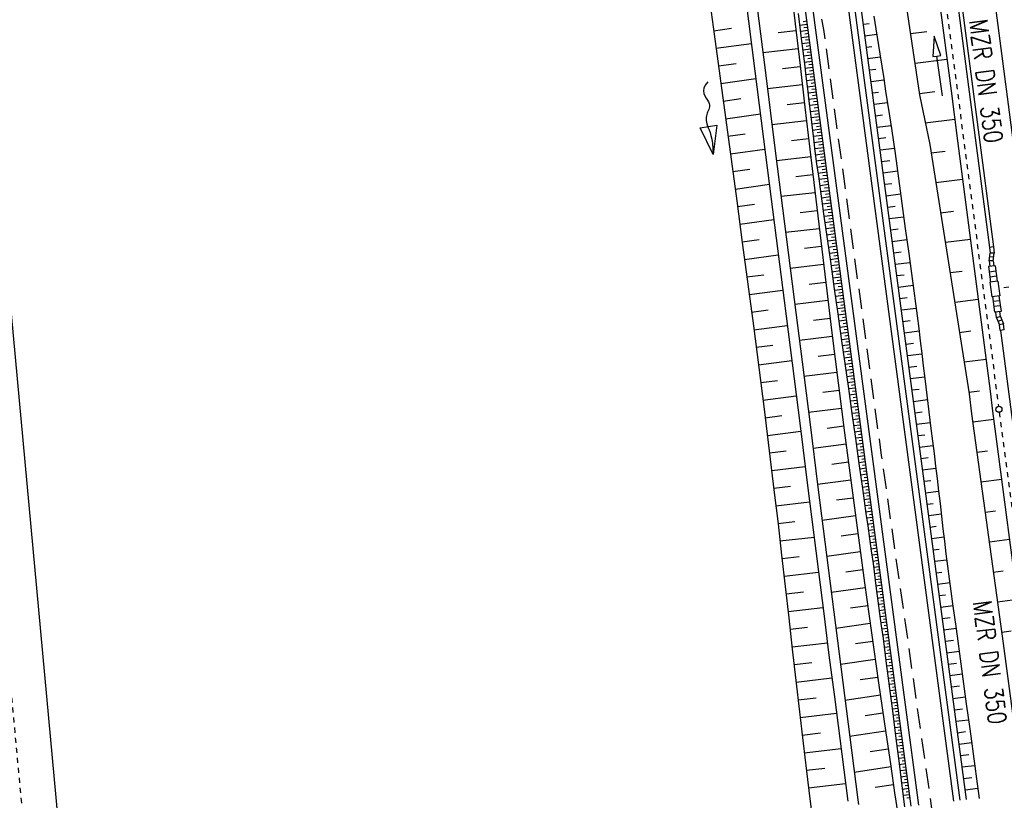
# Model space of a CAD drawing. Extents: x 446224 to 446791, y 446199 to 447379.
# Tile 60 of 113: x 446315 to 446413, y 447019 to 447097. Entities that reach past the tile are written whole.
import ezdxf

# ---------------------------------------------------------------- set-up
doc = ezdxf.new("R2010")
doc.units = 0
doc.header["$LTSCALE"] = 2
doc.header["$MEASUREMENT"] = 0
for name, pattern in [('ACAD_ISO03W100', [0.5, 0.25, -0.25]), ('AUSGEZOGEN', [0]), ('GESTRICH-X2', [1.5, 1, -0.5]), ('STRICHLINIEX2', [0.5, 0.25, -0.25])]:
    doc.linetypes.add(name, pattern=pattern)
for name, color, linetype in [('BOESCHG', 250, 'AUSGEZOGEN'), ('DB-Autohof', 15, 'CONTINUOUS'), ('DB-Böschungen', 15, 'CONTINUOUS'), ('DB-Gleisachse', 7, 'CONTINUOUS'), ('DB-Kabelanlagen', 15, 'CONTINUOUS'), ('DB-Tiefenentwässerung', 15, 'CONTINUOUS'), ('DB-Wegböschungen', 15, 'CONTINUOUS'), ('DB-Wege', 15, 'CONTINUOUS'), ('STROMLTG', 4, 'AUSGEZOGEN')]:
    doc.layers.add(name, color=color, linetype=linetype)
doc.styles.add('ROMANS', font='romans.shx', dxfattribs={"width": 0.8})

msp = doc.modelspace()

# ---------------------------------------------------------------- linework, layer by layer
at = {"layer": 'BOESCHG'}
msp.add_lwpolyline([(446480.167, 447162.894, 0.000901), (446482.386, 447143.323, 0.006832), (446482.718, 447140.748, 0.000544), (446482.746, 447140.555, 0.000007), (446485.092, 447124.399, 0.000282), (446486.2, 447116.795, 0.000162), (446488.145, 447103.541)], format="xyb", dxfattribs=at)
at = {"layer": 'DB-Autohof', "linetype": 'Continuous'}
for p, q in [((446308.696, 447128.518), (446319.51, 447011.771)), ((446391.543, 447100.521), (446392.025, 447096.382)), ((446383.429, 447099.491), (446383.991, 447095.363)), ((446386.998, 447099.944), (446388.047, 447091.677)), ((446387.991, 447100.07), (446389.039, 447091.803)), ((446392.025, 447096.382), (446392.508, 447092.244)), ((446383.945, 447095.7), (446385.71, 447095.946)), ((446383.991, 447095.363), (446384.554, 447091.234)), ((446392.106, 447095.691), (446390.352, 447095.49)), ((446384.183, 447093.956), (446387.696, 447094.445)), ((446392.314, 447093.907), (446388.823, 447093.507)), ((446384.42, 447092.212), (446386.169, 447092.455)), ((446388.047, 447091.677), (446389.096, 447083.411)), ((446389.039, 447091.803), (446390.088, 447083.536)), ((446392.522, 447092.123), (446390.785, 447091.924)), ((446392.508, 447092.244), (446392.991, 447088.105)), ((446383.368, 447090.634), (446383.115, 447090.312)), ((446384.554, 447091.234), (446385.117, 447087.106)), ((446384.658, 447090.468), (446388.139, 447090.952)), ((446382.984, 447090.013), (446382.951, 447089.736)), ((446382.951, 447089.736), (446382.994, 447089.48)), ((446383.115, 447090.312), (446382.984, 447090.013)), ((446382.994, 447089.48), (446383.087, 447089.243)), ((446392.73, 447090.34), (446389.275, 447089.944)), ((446383.087, 447089.243), (446383.209, 447089.025)), ((446383.209, 447089.025), (446383.333, 447088.824)), ((446383.333, 447088.824), (446383.438, 447088.639)), ((446383.438, 447088.639), (446383.504, 447088.469)), ((446383.504, 447088.469), (446383.532, 447088.312)), ((446384.896, 447088.724), (446386.628, 447088.965)), ((446392.938, 447088.556), (446391.22, 447088.359)), ((446383.305, 447087.513), (446383.263, 447087.382)), ((446383.356, 447087.641), (446383.305, 447087.513)), ((446383.411, 447087.768), (446383.356, 447087.641)), ((446383.463, 447087.896), (446383.411, 447087.768)), ((446383.505, 447088.028), (446383.463, 447087.896)), ((446383.53, 447088.166), (446383.505, 447088.028)), ((446383.532, 447088.312), (446383.53, 447088.166)), ((446392.991, 447088.105), (446393.476, 447083.966)), ((446383.214, 447087.107), (446383.209, 447086.96)), ((446383.209, 447086.96), (446383.219, 447086.805)), ((446383.232, 447087.247), (446383.214, 447087.107)), ((446383.219, 447086.805), (446383.244, 447086.642)), ((446383.263, 447087.382), (446383.232, 447087.247)), ((446383.244, 447086.642), (446383.285, 447086.469)), ((446385.117, 447087.106), (446385.678, 447082.977)), ((446385.134, 447086.98), (446388.582, 447087.46)), ((446393.147, 447086.772), (446389.727, 447086.38)), ((446382.614, 447086.062), (446384.271, 447086.331)), ((446383.892, 447083.435), (446382.614, 447086.062)), ((446383.285, 447086.469), (446383.343, 447086.284)), ((446383.343, 447086.284), (446383.418, 447086.086)), ((446383.418, 447086.086), (446383.505, 447085.865)), ((446383.505, 447085.865), (446383.596, 447085.609)), ((446383.596, 447085.609), (446383.685, 447085.309)), ((446384.271, 447086.331), (446383.892, 447083.435)), ((446384.271, 447086.331), (446384.271, 447086.331)), ((446383.685, 447085.309), (446383.766, 447084.952)), ((446383.766, 447084.952), (446383.832, 447084.528)), ((446385.371, 447085.236), (446387.087, 447085.475)), ((446393.356, 447084.989), (446391.655, 447084.794)), ((446383.832, 447084.528), (446383.876, 447084.026)), ((446383.876, 447084.026), (446383.892, 447083.435)), ((446385.608, 447083.492), (446389.026, 447083.967)), ((446393.476, 447083.966), (446393.964, 447079.828)), ((446385.678, 447082.977), (446386.237, 447078.848)), ((446389.096, 447083.411), (446390.146, 447075.143)), ((446390.088, 447083.536), (446391.139, 447075.269)), ((446393.565, 447083.205), (446390.18, 447082.817)), ((446385.845, 447081.748), (446387.546, 447081.984)), ((446393.775, 447081.422), (446392.091, 447081.228)), ((446386.081, 447080.004), (446389.469, 447080.475)), ((446393.964, 447079.828), (446394.456, 447075.69)), ((446386.237, 447078.848), (446386.793, 447074.717)), ((446393.986, 447079.638), (446390.632, 447079.254)), ((446386.317, 447078.26), (446388.004, 447078.494)), ((446394.198, 447077.855), (446392.528, 447077.663)), ((446386.551, 447076.515), (446389.913, 447076.982)), ((446394.411, 447076.072), (446391.085, 447075.69)), ((446386.786, 447074.771), (446388.46, 447075.003)), ((446390.146, 447075.143), (446390.935, 447068.942)), ((446391.139, 447075.269), (446391.927, 447069.068)), ((446394.456, 447075.69), (446395.055, 447070.726)), ((446386.793, 447074.717), (446387.343, 447070.587)), ((446394.624, 447074.295), (446392.968, 447074.099)), ((446387.018, 447073.032), (446390.358, 447073.484)), ((446394.838, 447072.518), (446391.54, 447072.115)), ((446387.25, 447071.294), (446388.915, 447071.513)), ((446387.343, 447070.587), (446387.888, 447066.455)), ((446387.48, 447069.555), (446390.803, 447069.979)), ((446395.053, 447070.742), (446393.41, 447070.534)), ((446395.055, 447070.726), (446395.664, 447065.762)), ((446391.927, 447069.068), (446392.716, 447062.867)), ((446395.271, 447068.959), (446391.994, 447068.546)), ((446387.71, 447067.81), (446389.368, 447068.022)), ((446390.935, 447068.942), (446391.724, 447062.741)), ((446395.49, 447067.177), (446393.855, 447066.97)), ((446387.888, 447066.455), (446388.423, 447062.322)), ((446387.938, 447066.065), (446391.248, 447066.487)), ((446395.71, 447065.394), (446392.447, 447064.983)), ((446395.664, 447065.762), (446396.284, 447060.8)), ((446388.166, 447064.319), (446389.818, 447064.53)), ((446395.932, 447063.612), (446394.302, 447063.407)), ((446388.391, 447062.574), (446391.692, 447062.995)), ((446388.423, 447062.322), (446388.949, 447058.189)), ((446391.724, 447062.741), (446392.511, 447056.541)), ((446392.716, 447062.867), (446393.503, 447056.667)), ((446396.155, 447061.83), (446392.9, 447061.42)), ((446388.615, 447060.828), (446390.264, 447061.038)), ((446396.284, 447060.8), (446396.917, 447055.841)), ((446388.836, 447059.082), (446392.135, 447059.503)), ((446396.38, 447060.049), (446394.753, 447059.843)), ((446396.606, 447058.267), (446393.352, 447057.857)), ((446388.949, 447058.189), (446389.463, 447054.054)), ((446389.056, 447057.335), (446390.706, 447057.546)), ((446392.511, 447056.541), (446393.295, 447050.342)), ((446393.503, 447056.667), (446394.287, 447050.468)), ((446396.834, 447056.486), (446395.206, 447056.28)), ((446389.274, 447055.589), (446392.578, 447056.01)), ((446396.917, 447055.841), (446397.565, 447050.884)), ((446397.065, 447054.705), (446393.803, 447054.293)), ((446389.463, 447054.054), (446389.963, 447049.919)), ((446389.488, 447053.848), (446391.144, 447054.053)), ((446389.7, 447052.107), (446393.021, 447052.505)), ((446397.297, 447052.924), (446395.663, 447052.718)), ((446389.91, 447050.366), (446391.576, 447050.559)), ((446397.53, 447051.15), (446394.254, 447050.724)), ((446394.287, 447050.468), (446394.807, 447046.336)), ((446397.565, 447050.884), (446398.227, 447045.93)), ((446389.963, 447049.919), (446390.328, 447046.817)), ((446393.295, 447050.342), (446393.815, 447046.21)), ((446390.117, 447048.618), (446393.463, 447049.007)), ((446397.765, 447049.376), (446396.122, 447049.156)), ((446398.002, 447047.602), (446394.705, 447047.148)), ((446390.322, 447046.87), (446392.003, 447047.065)), ((446390.328, 447046.817), (446390.687, 447043.715)), ((446393.815, 447046.21), (446394.335, 447042.079)), ((446394.807, 447046.336), (446395.328, 447042.204)), ((446398.242, 447045.823), (446396.586, 447045.594)), ((446398.227, 447045.93), (446398.904, 447040.978)), ((446390.525, 447045.122), (446393.903, 447045.514)), ((446390.687, 447043.715), (446391.041, 447040.612)), ((446398.484, 447044.043), (446395.154, 447043.584)), ((446390.726, 447043.373), (446392.425, 447043.57)), ((446390.926, 447041.624), (446394.343, 447042.021)), ((446394.335, 447042.079), (446394.857, 447037.946)), ((446395.328, 447042.204), (446395.849, 447038.072)), ((446398.727, 447042.264), (446397.053, 447042.033)), ((446398.904, 447040.978), (446399.594, 447036.027)), ((446391.041, 447040.612), (446391.393, 447037.508)), ((446391.125, 447039.875), (446392.844, 447040.075)), ((446398.972, 447040.485), (446395.603, 447040.02)), ((446399.219, 447038.706), (446397.524, 447038.472)), ((446391.323, 447038.126), (446394.783, 447038.528)), ((446394.857, 447037.946), (446395.38, 447033.813)), ((446395.849, 447038.072), (446396.373, 447033.939)), ((446391.393, 447037.508), (446391.744, 447034.403)), ((446399.468, 447036.927), (446396.053, 447036.457)), ((446391.521, 447036.377), (446393.262, 447036.58)), ((446399.594, 447036.027), (446400.296, 447031.075)), ((446391.719, 447034.628), (446395.225, 447035.036)), ((446399.718, 447035.149), (446397.999, 447034.912)), ((446391.744, 447034.403), (446392.097, 447031.297)), ((446396.373, 447033.939), (446396.901, 447029.804)), ((446391.917, 447032.88), (446393.682, 447033.084)), ((446395.38, 447033.813), (446395.909, 447029.678)), ((446399.969, 447033.371), (446396.506, 447032.893)), ((446392.097, 447031.297), (446392.454, 447028.19)), ((446392.116, 447031.131), (446395.67, 447031.543)), ((446400.222, 447031.593), (446398.478, 447031.352)), ((446400.296, 447031.075), (446401.008, 447026.121)), ((446392.317, 447029.382), (446394.105, 447029.59)), ((446395.909, 447029.678), (446396.443, 447025.541)), ((446396.901, 447029.804), (446397.435, 447025.667)), ((446400.475, 447029.822), (446396.963, 447029.324)), ((446392.454, 447028.19), (446392.817, 447025.081)), ((446392.519, 447027.633), (446396.118, 447028.051)), ((446400.73, 447028.051), (446398.961, 447027.793)), ((446392.722, 447025.885), (446394.533, 447026.095)), ((446400.985, 447026.28), (446397.424, 447025.749)), ((446401.008, 447026.121), (446401.458, 447023.023)), ((446392.817, 447025.081), (446393.145, 447022.316)), ((446396.443, 447025.541), (446396.847, 447022.437)), ((446397.435, 447025.667), (446397.839, 447022.563)), ((446392.928, 447024.137), (446396.57, 447024.56)), ((446401.243, 447024.502), (446399.449, 447024.235)), ((446393.136, 447022.389), (446394.967, 447022.602)), ((446393.145, 447022.316), (446393.477, 447019.551)), ((446396.847, 447022.437), (446397.254, 447019.332)), ((446397.839, 447022.563), (446398.245, 447019.458)), ((446401.501, 447022.725), (446397.888, 447022.186)), ((446401.458, 447023.023), (446401.909, 447019.925)), ((446393.346, 447020.642), (446397.026, 447021.069)), ((446401.76, 447020.948), (446399.94, 447020.677)), ((446393.477, 447019.551), (446393.63, 447018.285)), ((446398.245, 447019.458), (446398.313, 447019.011)), ((446401.909, 447019.925), (446401.979, 447019.579)), ((446401.979, 447019.579), (446402.11, 447018.687))]:
    msp.add_line(p, q, dxfattribs=at)
at = {"layer": 'DB-Autohof', "linetype": 'STRICHLINIEX2'}
msp.add_line((446316.037, 447012.179), (446311.425, 447061.966), dxfattribs=at)
at = {"layer": 'DB-Böschungen', "linetype": 'Continuous'}
for p, q in [((446404.878, 447109.562), (446407.484, 447089.732)), ((446407.484, 447089.732), (446408.111, 447084.772)), ((446408.111, 447084.772), (446411.343, 447059.981)), ((446411.343, 447059.981), (446411.594, 447057.997)), ((446411.594, 447057.997), (446414.576, 447035.191))]:
    msp.add_line(p, q, dxfattribs=at)
for points in [[(446383.98, 447218.742), (446385.203, 447211.853), (446385.853, 447207.903), (446389.73, 447183.194), (446393.657, 447158.492), (446395.007, 447150.599), (446397.459, 447134.781), (446397.584, 447133.789), (446401.412, 447109.074), (446404.359, 447089.338), (446405.382, 447084.427), (446409.26, 447059.718), (446409.51, 447057.734), (446412.641, 447034.947), (446413.568, 447028.008), (446414.637, 447020.07)], [(446403.439, 447095.42), (446405.076, 447095.627)], [(446407.04, 447092.851), (446403.914, 447092.456)], [(446404.34, 447089.486), (446405.878, 447089.681)], [(446407.841, 447086.905), (446404.914, 447086.535)], [(446405.489, 447083.584), (446406.878, 447083.759)], [(446408.593, 447080.952), (446405.964, 447080.62)], [(446406.439, 447077.656), (446407.729, 447077.819)], [(446409.395, 447075.006), (446406.914, 447074.692)], [(446407.39, 447071.729), (446408.58, 447071.879)], [(446410.147, 447069.053), (446407.865, 447068.765)], [(446408.291, 447065.795), (446409.431, 447065.939)], [(446410.948, 447063.107), (446408.766, 447062.831)], [(446409.241, 447059.867), (446410.283, 447059.999)], [(446411.7, 447057.154), (446409.617, 447056.891)], [(446410.043, 447053.921), (446411.084, 447054.052)], [(446412.502, 447051.208), (446410.419, 447050.944)], [(446410.844, 447047.974), (446411.886, 447048.106)], [(446413.254, 447045.255), (446411.27, 447045.004)], [(446411.646, 447042.028), (446412.638, 447042.153)], [(446414.056, 447039.308), (446412.071, 447039.058)], [(446412.497, 447036.088), (446413.439, 447036.207)]]:
    msp.add_lwpolyline(points, dxfattribs=at)
at = {"layer": 'DB-Gleisachse', "linetype": 'Continuous'}
msp.add_line((446379.618, 447344.945), (446421.935, 447020.876), dxfattribs=at)
at = {"layer": 'DB-Kabelanlagen', "linetype": 'Continuous'}
for p, q in [((446375.999, 447344.474), (446411.289, 447074.213)), ((446376.395, 447344.525), (446411.686, 447074.265)), ((446411.666, 447074.262), (446411.27, 447074.21)), ((446411.27, 447074.21), (446411.342, 447073.658)), ((446411.666, 447074.262), (446411.745, 447073.658)), ((446411.24, 447072.892), (446411.342, 447073.658)), ((446411.24, 447072.892), (446411.312, 447072.34)), ((446411.644, 447072.892), (446411.24, 447072.892)), ((446411.691, 447073.249), (446411.295, 447073.301)), ((446411.745, 447073.658), (446411.342, 447073.658)), ((446411.644, 447072.892), (446411.745, 447073.658)), ((446411.644, 447072.892), (446411.709, 447072.392)), ((446411.833, 447072.408), (446411.189, 447072.324)), ((446411.189, 447072.324), (446411.391, 447070.777)), ((446411.833, 447072.408), (446412.035, 447070.861)), ((446411.906, 447071.853), (446411.261, 447071.769)), ((446411.97, 447071.357), (446411.326, 447071.273)), ((446412.11, 447070.871), (446411.316, 447070.767)), ((446411.316, 447070.767), (446411.504, 447069.33)), ((446412.11, 447070.871), (446412.297, 447069.433)), ((446412.297, 447069.433), (446411.504, 447069.33)), ((446411.578, 447069.339), (446411.781, 447067.792)), ((446412.223, 447069.423), (446412.425, 447067.877)), ((446412.288, 447068.928), (446411.643, 447068.843)), ((446412.353, 447068.432), (446411.708, 447068.348)), ((446412.425, 447067.877), (446411.781, 447067.792)), ((446411.977, 447067.256), (446411.905, 447067.809)), ((446412.366, 447067.361), (446411.977, 447067.256)), ((446411.977, 447067.256), (446412.272, 447066.542)), ((446412.504, 447067.028), (446412.134, 447066.875)), ((446412.366, 447067.361), (446412.301, 447067.86)), ((446412.366, 447067.361), (446412.661, 447066.646)), ((446412.661, 447066.646), (446412.272, 447066.542)), ((446412.344, 447065.991), (446412.272, 447066.542)), ((446412.74, 447066.043), (446412.343, 447065.991)), ((446412.74, 447066.043), (446412.661, 447066.646)), ((446412.362, 447065.994), (446418.306, 447020.475))]:
    msp.add_line(p, q, dxfattribs=at)
at = {"layer": 'DB-Kabelanlagen', "linetype": 'STRICHLINIEX2'}
msp.add_line((446423.115, 447071.577), (446412.193, 447070.151), dxfattribs=at)
at = {"layer": 'DB-Tiefenentwässerung', "linetype": 'ACAD_ISO03W100'}
for p, q in [((446402.176, 447135.026), (446412.175, 447058.474)), ((446412.253, 447057.879), (446417.155, 447020.348))]:
    msp.add_line(p, q, dxfattribs=at)
at = {"layer": 'DB-Tiefenentwässerung', "linetype": 'Continuous'}
msp.add_lwpolyline([(446406.615, 447089.23), (446406.08, 447093.193), (446406.476, 447093.247), (446405.812, 447095.175), (446405.683, 447093.14), (446406.08, 447093.193)], dxfattribs=at)
msp.add_circle((446412.214, 447058.176), 0.3, dxfattribs=at)
at = {"layer": 'DB-Wegböschungen', "linetype": 'Continuous'}
for p, q in [((446393.246, 447096.325), (446392.47, 447096.225)), ((446393.206, 447096.63), (446392.819, 447096.58)), ((446398.793, 447096.337), (446399.374, 447096.411)), ((446393.327, 447095.714), (446392.546, 447095.613)), ((446393.287, 447096.019), (446392.897, 447095.969)), ((446393.368, 447095.408), (446392.976, 447095.358)), ((446398.943, 447095.204), (446400.107, 447095.353)), ((446393.409, 447095.103), (446392.621, 447095.002)), ((446393.49, 447094.492), (446392.697, 447094.39)), ((446393.449, 447094.797), (446393.054, 447094.747)), ((446393.571, 447093.881), (446392.773, 447093.778)), ((446393.53, 447094.187), (446393.133, 447094.135)), ((446393.611, 447093.576), (446393.211, 447093.524)), ((446399.094, 447094.072), (446399.634, 447094.141)), ((446393.652, 447093.27), (446392.849, 447093.167)), ((446393.733, 447092.659), (446392.925, 447092.555)), ((446393.692, 447092.965), (446393.29, 447092.913)), ((446399.244, 447092.939), (446400.461, 447093.095)), ((446393.814, 447092.048), (446393.002, 447091.944)), ((446393.895, 447091.438), (446393.078, 447091.332)), ((446393.773, 447092.354), (446393.368, 447092.302)), ((446393.854, 447091.743), (446393.447, 447091.691)), ((446399.394, 447091.806), (446400.014, 447091.886)), ((446393.976, 447090.827), (446393.154, 447090.721)), ((446393.935, 447091.132), (446393.526, 447091.079)), ((446394.017, 447090.521), (446393.604, 447090.468)), ((446399.544, 447090.674), (446400.816, 447090.836)), ((446394.057, 447090.216), (446393.229, 447090.109)), ((446394.138, 447089.605), (446393.304, 447089.497)), ((446394.098, 447089.91), (446393.682, 447089.857)), ((446399.695, 447089.541), (446400.284, 447089.617)), ((446394.219, 447088.994), (446393.377, 447088.885)), ((446394.179, 447089.299), (446393.759, 447089.245)), ((446394.26, 447088.688), (446393.836, 447088.634)), ((446399.845, 447088.409), (446401.17, 447088.578)), ((446394.3, 447088.383), (446393.449, 447088.273)), ((446394.381, 447087.772), (446393.52, 447087.661)), ((446394.341, 447088.078), (446393.913, 447088.022)), ((446394.462, 447087.161), (446393.59, 447087.049)), ((446394.544, 447086.55), (446393.661, 447086.437)), ((446394.422, 447087.467), (446393.989, 447087.411)), ((446394.503, 447086.856), (446394.064, 447086.799)), ((446399.995, 447087.276), (446400.672, 447087.363)), ((446394.625, 447085.939), (446393.732, 447085.825)), ((446394.584, 447086.245), (446394.14, 447086.188)), ((446394.665, 447085.634), (446394.217, 447085.576)), ((446400.146, 447086.144), (446401.525, 447086.32)), ((446394.706, 447085.328), (446393.805, 447085.213)), ((446394.787, 447084.718), (446393.881, 447084.601)), ((446394.746, 447085.023), (446394.295, 447084.965)), ((446400.296, 447085.011), (446401.019, 447085.103)), ((446394.868, 447084.107), (446393.96, 447083.99)), ((446394.827, 447084.412), (446394.374, 447084.354)), ((446394.908, 447083.801), (446394.454, 447083.743)), ((446400.446, 447083.879), (446401.86, 447084.059)), ((446394.949, 447083.496), (446394.04, 447083.379)), ((446395.03, 447082.885), (446394.123, 447082.768)), ((446394.989, 447083.19), (446394.535, 447083.132)), ((446400.597, 447082.746), (446401.398, 447082.848)), ((446395.111, 447082.274), (446394.206, 447082.157)), ((446395.192, 447081.663), (446394.29, 447081.547)), ((446395.07, 447082.579), (446394.617, 447082.521)), ((446395.152, 447081.969), (446394.7, 447081.91)), ((446400.747, 447081.613), (446402.17, 447081.795)), ((446395.273, 447081.052), (446394.375, 447080.937)), ((446395.233, 447081.358), (446394.783, 447081.3)), ((446395.314, 447080.747), (446394.866, 447080.689)), ((446395.354, 447080.441), (446394.46, 447080.326)), ((446395.435, 447079.83), (446394.546, 447079.716)), ((446395.395, 447080.136), (446394.949, 447080.078)), ((446400.897, 447080.481), (446401.6, 447080.571)), ((446395.516, 447079.219), (446394.632, 447079.106)), ((446395.476, 447079.525), (446395.032, 447079.468)), ((446395.557, 447078.914), (446395.116, 447078.857)), ((446401.048, 447079.348), (446402.476, 447079.531)), ((446395.597, 447078.609), (446394.718, 447078.495)), ((446395.679, 447077.998), (446394.805, 447077.885)), ((446395.638, 447078.303), (446395.2, 447078.247)), ((446401.198, 447078.216), (446401.948, 447078.312)), ((446395.76, 447077.387), (446394.891, 447077.275)), ((446395.841, 447076.776), (446394.977, 447076.665)), ((446395.719, 447077.692), (446395.283, 447077.636)), ((446395.8, 447077.081), (446395.367, 447077.026)), ((446401.348, 447077.083), (446402.783, 447077.266)), ((446395.922, 447076.165), (446395.063, 447076.054)), ((446395.881, 447076.47), (446395.451, 447076.415)), ((446395.962, 447075.86), (446395.534, 447075.804)), ((446401.498, 447075.951), (446402.248, 447076.046)), ((446396.003, 447075.554), (446395.149, 447075.444)), ((446396.084, 447074.943), (446395.235, 447074.834)), ((446396.043, 447075.249), (446395.618, 447075.194)), ((446401.649, 447074.818), (446403.089, 447075.002)), ((446396.165, 447074.332), (446395.321, 447074.224)), ((446396.124, 447074.638), (446395.701, 447074.583)), ((446396.206, 447074.027), (446395.785, 447073.973)), ((446396.246, 447073.721), (446395.407, 447073.613)), ((446396.327, 447073.11), (446395.493, 447073.003)), ((446396.287, 447073.416), (446395.868, 447073.362)), ((446401.799, 447073.686), (446402.539, 447073.78)), ((446396.408, 447072.5), (446395.58, 447072.393)), ((446396.489, 447071.889), (446395.666, 447071.783)), ((446396.368, 447072.805), (446395.952, 447072.751)), ((446396.449, 447072.194), (446396.036, 447072.141)), ((446401.949, 447072.553), (446403.396, 447072.738)), ((446396.57, 447071.278), (446395.752, 447071.172)), ((446396.53, 447071.583), (446396.119, 447071.53)), ((446396.611, 447070.972), (446396.203, 447070.92)), ((446402.1, 447071.42), (446402.828, 447071.513)), ((446396.651, 447070.667), (446395.838, 447070.562)), ((446396.732, 447070.056), (446395.924, 447069.952)), ((446396.692, 447070.361), (446396.286, 447070.309)), ((446402.25, 447070.288), (446403.703, 447070.473)), ((446396.814, 447069.445), (446396.01, 447069.342)), ((446396.773, 447069.75), (446396.37, 447069.699)), ((446396.854, 447069.14), (446396.454, 447069.088)), ((446402.4, 447069.155), (446403.139, 447069.25)), ((446396.895, 447068.834), (446396.096, 447068.731)), ((446396.976, 447068.223), (446396.182, 447068.121)), ((446396.935, 447068.529), (446396.537, 447068.477)), ((446402.551, 447068.023), (446404.008, 447068.209)), ((446397.057, 447067.612), (446396.268, 447067.511)), ((446397.138, 447067.001), (446396.355, 447066.901)), ((446397.016, 447067.918), (446396.621, 447067.867)), ((446397.097, 447067.307), (446396.704, 447067.256)), ((446397.219, 447066.391), (446396.441, 447066.29)), ((446397.178, 447066.696), (446396.788, 447066.646)), ((446397.259, 447066.085), (446396.872, 447066.035)), ((446402.701, 447066.89), (446403.429, 447066.983)), ((446397.3, 447065.78), (446396.527, 447065.68)), ((446397.381, 447065.169), (446396.613, 447065.07)), ((446397.341, 447065.474), (446396.955, 447065.425)), ((446402.851, 447065.758), (446404.301, 447065.943)), ((446397.462, 447064.558), (446396.699, 447064.46)), ((446397.422, 447064.863), (446397.039, 447064.814)), ((446397.503, 447064.252), (446397.122, 447064.203)), ((446403.001, 447064.625), (446403.737, 447064.719)), ((446397.543, 447063.947), (446396.785, 447063.849)), ((446397.624, 447063.336), (446396.871, 447063.239)), ((446397.584, 447063.641), (446397.206, 447063.593)), ((446403.152, 447063.492), (446404.577, 447063.674)), ((446397.705, 447062.725), (446396.957, 447062.629)), ((446397.665, 447063.031), (446397.29, 447062.982)), ((446397.746, 447062.42), (446397.373, 447062.372)), ((446403.302, 447062.36), (446404.096, 447062.461)), ((446397.786, 447062.114), (446397.043, 447062.019)), ((446397.868, 447061.503), (446397.13, 447061.408)), ((446397.827, 447061.809), (446397.457, 447061.761)), ((446397.908, 447061.198), (446397.54, 447061.151)), ((446403.452, 447061.227), (446404.854, 447061.406)), ((446397.949, 447060.892), (446397.216, 447060.798)), ((446398.03, 447060.282), (446397.302, 447060.188)), ((446397.989, 447060.587), (446397.624, 447060.54)), ((446403.603, 447060.095), (446404.298, 447060.184)), ((446398.111, 447059.671), (446397.388, 447059.578)), ((446398.07, 447059.976), (446397.708, 447059.929)), ((446398.151, 447059.365), (446397.791, 447059.319)), ((446398.192, 447059.06), (446397.474, 447058.967)), ((446398.273, 447058.449), (446397.56, 447058.357)), ((446398.232, 447058.754), (446397.875, 447058.708)), ((446403.753, 447058.962), (446405.131, 447059.138)), ((446398.354, 447057.838), (446397.646, 447057.747)), ((446398.313, 447058.143), (446397.958, 447058.098)), ((446398.394, 447057.532), (446398.042, 447057.487)), ((446403.903, 447057.83), (446404.617, 447057.921)), ((446398.435, 447057.227), (446397.732, 447057.137)), ((446398.516, 447056.616), (446397.818, 447056.526)), ((446398.476, 447056.922), (446398.125, 447056.876)), ((446398.557, 447056.311), (446398.209, 447056.266)), ((446404.054, 447056.697), (446405.408, 447056.87)), ((446398.597, 447056.005), (446397.904, 447055.916)), ((446398.678, 447055.394), (446397.991, 447055.306)), ((446398.638, 447055.7), (446398.293, 447055.655)), ((446404.204, 447055.565), (446404.867, 447055.649)), ((446398.759, 447054.783), (446398.077, 447054.696)), ((446398.719, 447055.089), (446398.376, 447055.045)), ((446398.8, 447054.478), (446398.46, 447054.434)), ((446404.354, 447054.432), (446405.684, 447054.602)), ((446398.84, 447054.172), (446398.163, 447054.085)), ((446398.921, 447053.562), (446398.249, 447053.475)), ((446398.881, 447053.867), (446398.543, 447053.824)), ((446404.504, 447053.299), (446405.196, 447053.388)), ((446399.003, 447052.951), (446398.335, 447052.865)), ((446398.962, 447053.256), (446398.627, 447053.213)), ((446399.043, 447052.645), (446398.711, 447052.602)), ((446399.084, 447052.34), (446398.421, 447052.255)), ((446399.165, 447051.729), (446398.507, 447051.644)), ((446399.124, 447052.034), (446398.794, 447051.992)), ((446399.205, 447051.423), (446398.878, 447051.381)), ((446404.655, 447052.167), (446405.962, 447052.334)), ((446399.246, 447051.118), (446398.593, 447051.034)), ((446399.327, 447050.507), (446398.679, 447050.424)), ((446399.286, 447050.813), (446398.961, 447050.771)), ((446404.805, 447051.034), (446405.468, 447051.119)), ((446399.408, 447049.896), (446398.766, 447049.813)), ((446399.367, 447050.202), (446399.045, 447050.16)), ((446399.448, 447049.591), (446399.129, 447049.55)), ((446404.955, 447049.902), (446406.234, 447050.065)), ((446399.489, 447049.285), (446398.852, 447049.203)), ((446399.57, 447048.674), (446398.938, 447048.593)), ((446399.529, 447048.98), (446399.212, 447048.939)), ((446405.106, 447048.769), (446405.708, 447048.846)), ((446399.651, 447048.063), (446399.024, 447047.983)), ((446399.611, 447048.369), (446399.296, 447048.328)), ((446399.692, 447047.758), (446399.379, 447047.718)), ((446405.256, 447047.637), (446406.501, 447047.796)), ((446399.732, 447047.453), (446399.11, 447047.372)), ((446399.813, 447046.842), (446399.196, 447046.762)), ((446399.773, 447047.147), (446399.463, 447047.107)), ((446399.854, 447046.536), (446399.546, 447046.497)), ((446405.406, 447046.504), (446405.987, 447046.578)), ((446399.894, 447046.231), (446399.282, 447046.152)), ((446399.975, 447045.62), (446399.368, 447045.542)), ((446399.935, 447045.925), (446399.63, 447045.886)), ((446400.056, 447045.009), (446399.455, 447044.932)), ((446400.016, 447045.314), (446399.714, 447045.276)), ((446400.097, 447044.704), (446399.798, 447044.665)), ((446405.557, 447045.371), (446406.766, 447045.526)), ((446400.138, 447044.398), (446399.542, 447044.321)), ((446400.219, 447043.787), (446399.629, 447043.711)), ((446400.178, 447044.093), (446399.882, 447044.054)), ((446405.707, 447044.239), (446406.307, 447044.316)), ((446400.3, 447043.176), (446399.714, 447043.101)), ((446400.259, 447043.482), (446399.965, 447043.444)), ((446400.34, 447042.871), (446400.048, 447042.833)), ((446405.857, 447043.106), (446407.038, 447043.257)), ((446400.381, 447042.565), (446399.796, 447042.49)), ((446400.462, 447041.954), (446399.876, 447041.879)), ((446400.421, 447042.26), (446400.129, 447042.222)), ((446400.502, 447041.649), (446400.209, 447041.611)), ((446406.007, 447041.974), (446406.558, 447042.044)), ((446400.543, 447041.344), (446399.956, 447041.268)), ((446400.624, 447040.733), (446400.035, 447040.657)), ((446400.583, 447041.038), (446400.289, 447041)), ((446406.158, 447040.841), (446407.336, 447040.992)), ((446400.705, 447040.122), (446400.115, 447040.046)), ((446400.665, 447040.427), (446400.37, 447040.389)), ((446400.746, 447039.816), (446400.45, 447039.778)), ((446406.308, 447039.709), (446406.926, 447039.788)), ((446400.786, 447039.511), (446400.196, 447039.435)), ((446400.867, 447038.9), (446400.278, 447038.824)), ((446400.827, 447039.205), (446400.532, 447039.167)), ((446406.458, 447038.576), (446407.651, 447038.728)), ((446400.948, 447038.289), (446400.36, 447038.213)), ((446400.908, 447038.594), (446400.613, 447038.557)), ((446400.989, 447037.984), (446400.695, 447037.946)), ((446401.029, 447037.678), (446400.443, 447037.603)), ((446401.11, 447037.067), (446400.526, 447036.992)), ((446401.07, 447037.373), (446400.777, 447037.335)), ((446401.151, 447036.762), (446400.859, 447036.724)), ((446406.609, 447037.444), (446407.397, 447037.544)), ((446401.191, 447036.456), (446400.609, 447036.381)), ((446401.273, 447035.845), (446400.691, 447035.771)), ((446401.232, 447036.151), (446400.941, 447036.113)), ((446406.759, 447036.311), (446407.964, 447036.465)), ((446401.354, 447035.235), (446400.773, 447035.16)), ((446401.313, 447035.54), (446401.022, 447035.503)), ((446401.394, 447034.929), (446401.104, 447034.892)), ((446406.909, 447035.178), (446407.703, 447035.28)), ((446401.435, 447034.624), (446400.854, 447034.549)), ((446401.516, 447034.013), (446400.934, 447033.938)), ((446401.475, 447034.318), (446401.185, 447034.281)), ((446407.06, 447034.046), (446408.272, 447034.201)), ((446401.597, 447033.402), (446401.014, 447033.327)), ((446401.556, 447033.707), (446401.265, 447033.67)), ((446401.637, 447033.096), (446401.345, 447033.059)), ((446407.21, 447032.913), (446408.007, 447033.015)), ((446401.678, 447032.791), (446401.093, 447032.716)), ((446401.759, 447032.18), (446401.171, 447032.104)), ((446401.718, 447032.485), (446401.425, 447032.448)), ((446401.8, 447031.875), (446401.505, 447031.837)), ((446407.36, 447031.781), (446408.58, 447031.937)), ((446401.84, 447031.569), (446401.249, 447031.493)), ((446401.921, 447030.958), (446401.326, 447030.882)), ((446401.881, 447031.264), (446401.584, 447031.225)), ((446402.002, 447030.347), (446401.404, 447030.27)), ((446401.962, 447030.653), (446401.663, 447030.614)), ((446402.043, 447030.042), (446401.743, 447030.003)), ((446407.511, 447030.648), (446408.312, 447030.75)), ((446402.083, 447029.736), (446401.481, 447029.659)), ((446402.164, 447029.126), (446401.559, 447029.048)), ((446402.124, 447029.431), (446401.822, 447029.392)), ((446407.661, 447029.516), (446408.889, 447029.672)), ((446402.245, 447028.515), (446401.637, 447028.436)), ((446402.205, 447028.82), (446401.902, 447028.781)), ((446402.286, 447028.209), (446401.981, 447028.17)), ((446407.811, 447028.383), (446408.616, 447028.486)), ((446402.327, 447027.904), (446401.715, 447027.825)), ((446402.408, 447027.293), (446401.793, 447027.214)), ((446402.367, 447027.598), (446402.061, 447027.559)), ((446407.961, 447027.25), (446409.196, 447027.408)), ((446402.489, 447026.682), (446401.871, 447026.602)), ((446402.57, 447026.071), (446401.949, 447025.991)), ((446402.448, 447026.987), (446402.14, 447026.948)), ((446402.529, 447026.376), (446402.22, 447026.337)), ((446408.112, 447026.118), (446408.92, 447026.221)), ((446402.651, 447025.46), (446402.027, 447025.38)), ((446402.61, 447025.766), (446402.299, 447025.725)), ((446402.691, 447025.155), (446402.378, 447025.114)), ((446408.262, 447024.985), (446409.505, 447025.144)), ((446402.732, 447024.849), (446402.105, 447024.768)), ((446402.813, 447024.238), (446402.182, 447024.157)), ((446402.772, 447024.544), (446402.458, 447024.503)), ((446402.894, 447023.627), (446402.26, 447023.546)), ((446402.853, 447023.933), (446402.537, 447023.892)), ((446402.935, 447023.322), (446402.617, 447023.281)), ((446408.412, 447023.853), (446409.225, 447023.957)), ((446402.975, 447023.017), (446402.338, 447022.935)), ((446403.056, 447022.406), (446402.416, 447022.323)), ((446403.016, 447022.711), (446402.696, 447022.67)), ((446408.563, 447022.72), (446409.812, 447022.88)), ((446403.137, 447021.795), (446402.494, 447021.712)), ((446403.218, 447021.184), (446402.572, 447021.101)), ((446403.097, 447022.1), (446402.776, 447022.059)), ((446403.178, 447021.489), (446402.855, 447021.448)), ((446408.713, 447021.588), (446409.529, 447021.692)), ((446403.299, 447020.573), (446402.65, 447020.489)), ((446403.259, 447020.878), (446402.935, 447020.837)), ((446403.34, 447020.267), (446403.014, 447020.226)), ((446408.863, 447020.455), (446410.124, 447020.616)), ((446403.38, 447019.962), (446402.727, 447019.878)), ((446403.421, 447019.657), (446403.094, 447019.614))]:
    msp.add_line(p, q, dxfattribs=at)
for points in [[(446392.324, 447097.395), (446392.632, 447094.914), (446392.786, 447093.674), (446392.94, 447092.433), (446393.096, 447091.193), (446393.249, 447089.952), (446393.397, 447088.711), (446393.542, 447087.469), (446393.637, 447086.641), (446393.733, 447085.813), (446393.833, 447084.986), (446393.992, 447083.746), (446394.158, 447082.507), (446394.329, 447081.269), (446394.502, 447080.031), (446394.676, 447078.793), (446394.851, 447077.555), (446395.2, 447075.08), (446395.55, 447072.604), (446395.899, 447070.129), (446396.248, 447067.653), (446396.598, 447065.177), (446396.947, 447062.702), (446397.296, 447060.226), (446397.646, 447057.751), (446397.995, 447055.275), (446398.344, 447052.8), (446398.693, 447050.324), (446398.868, 447049.086), (446399.043, 447047.849), (446399.217, 447046.611), (446399.392, 447045.373), (446399.569, 447044.135), (446399.741, 447042.897), (446399.851, 447042.071), (446399.959, 447041.245), (446400.066, 447040.419), (446400.23, 447039.179), (446400.397, 447037.941), (446400.565, 447036.702), (446400.732, 447035.463), (446401.058, 447032.984), (446401.217, 447031.745), (446401.374, 447030.504), (446401.532, 447029.264), (446401.69, 447028.024), (446402.006, 447025.544), (446402.322, 447023.064), (446402.638, 447020.585), (446402.868, 447018.771)], [(446399.828, 447097.13), (446400.022, 447095.895), (446400.409, 447093.424), (446400.797, 447090.954), (446400.991, 447089.719), (446401.185, 447088.484), (446401.38, 447087.249), (446401.572, 447086.013), (446401.933, 447083.539), (446402.102, 447082.301), (446402.269, 447081.062), (446402.436, 447079.823), (446402.604, 447078.584), (446402.94, 447076.107), (446403.275, 447073.629), (446403.611, 447071.152), (446403.779, 447069.913), (446403.946, 447068.675), (446404.11, 447067.435), (446404.27, 447066.196), (446404.422, 447064.955), (446404.573, 447063.714), (446404.724, 447062.473), (446404.875, 447061.232), (446405.178, 447058.75), (446405.481, 447056.269), (446405.632, 447055.028), (446405.784, 447053.787), (446405.936, 447052.546), (446406.087, 447051.305), (446406.234, 447050.064), (446406.381, 447048.822), (446406.527, 447047.581), (446406.672, 447046.339), (446406.816, 447045.097), (446406.964, 447043.856), (446407.12, 447042.616), (446407.284, 447041.377), (446407.454, 447040.138), (446407.627, 447038.9), (446407.969, 447036.424), (446408.139, 447035.185), (446408.307, 447033.947), (446408.644, 447031.469), (446408.981, 447028.992), (446409.318, 447026.515), (446409.487, 447025.276), (446409.655, 447024.038), (446409.823, 447022.799), (446409.992, 447021.561), (446410.269, 447019.6)]]:
    msp.add_lwpolyline(points, dxfattribs=at)
at = {"layer": 'DB-Wege', "linetype": 'Continuous'}
for p, q in [((446407.749, 447019.348), (446392.222, 447136.35)), ((446408.369, 447019.431), (446392.841, 447136.432)), ((446408.988, 447019.513), (446393.461, 447136.514)), ((446403.529, 447018.844), (446388.009, 447135.79)), ((446404.274, 447018.926), (446388.752, 447135.889))]:
    msp.add_line(p, q, dxfattribs=at)
at = {"layer": 'STROMLTG', "linetype": 'GESTRICH-X2', "flags": 128}
msp.add_lwpolyline([(446661.027, 446521.236), (446610.028, 446550.175), (446569.736, 446573.397), (446566.04, 446575.86), (446558.147, 446578.289), (446510.256, 446571.584), (446483.455, 446567.982), (446480.78, 446567.461), (446472.145, 446566.607), (446460.944, 446565.795), (446460.26, 446566.778), (446459.234, 446575.153), (446456.628, 446598.926), (446451.977, 446627.651), (446449.062, 446644.374), (446446.957, 446656.017), (446440.225, 446691.73), (446433.765, 446726.345), (446427.041, 446775.04), (446420.765, 446829.114), (446414.949, 446875.448), (446409.837, 446918.77), (446409.691, 446934.861), (446410.243, 446956.863), (446411.11, 446965.53), (446409.52, 446986.473), (446406.775, 447010.16), (446400.593, 447053.593), (446394.865, 447095.832), (446392.255, 447109.822), (446389.123, 447133.297), (446387.727, 447145.049)], dxfattribs=at)

# ---------------------------------------------------------------- texts
at = {"layer": 'DB-Tiefenentwässerung', "linetype": 'Continuous', "style": 'ROMANS', "width": 0.8}
for p in [(446409.267, 447096.717), (446409.648, 447039.106)]:
    msp.add_text('MZR DN 350', height=1.8, rotation=277.30001, dxfattribs=at).set_placement(p)

doc.saveas('drawing.dxf')
